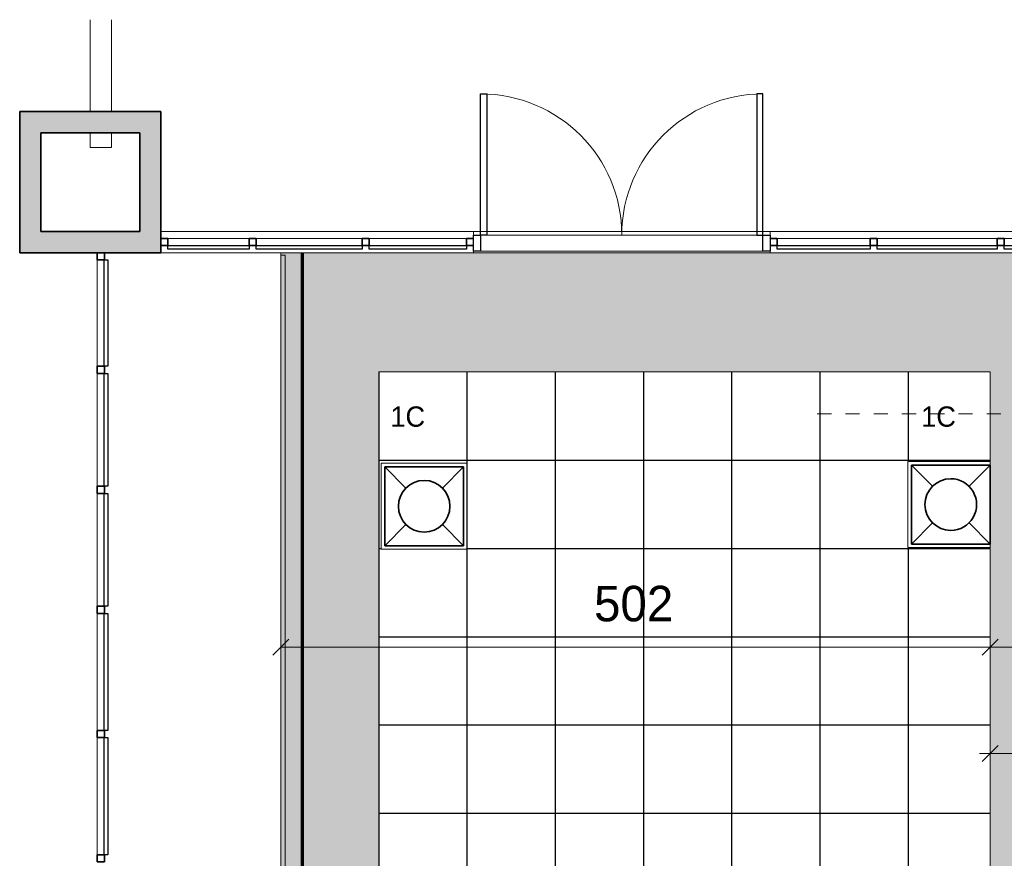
# Model space of a CAD drawing. Header units: metres. Extents: x -31 to 96, y -24 to 31.
# Tile 115 of 155: x -29 to -22, y 25 to 31. Entities that reach past the tile are written whole.
import ezdxf

# ---------------------------------------------------------------- set-up
doc = ezdxf.new("R2010")
doc.units = ezdxf.units.M
doc.linetypes.add('Projeção', pattern=[0.003969, 0.002381, -0.001587])
for name, color, linetype, lineweight in [('A-ANNO-DIMS', 211, 'Continuous', 9), ('A-ANNO-DIMS-75', 211, 'Continuous', 9), ('A-CLNG', 13, 'Continuous', 18), ('A-CLNG-PATT', 13, 'Continuous', 18), ('A-DETL-WIDE', 214, 'Continuous', 70), ('A-DOOR', 31, 'Continuous', 18), ('A-DOOR-FRAM', 31, 'Continuous', 25), ('A-FLOR', 192, 'Continuous', 18), ('A-FLOR-OVHD', 1, 'Projeção', 18), ('A-GLAZ-CURT', 52, 'Continuous', 18), ('A-GLAZ-CWMG', 51, 'Continuous', 18), ('A-WALL', 113, 'Continuous', 18), ('A-WALL-PATT', 111, 'Continuous', 35), ('E-LITE-EQPM', 33, 'Continuous', 18), ('G-ANNO-TEXT', 231, 'Continuous', 9)]:
    doc.layers.add(name, color=color, linetype=linetype, lineweight=lineweight)
doc.styles.add('Century Gothic', font='GOTHIC.TTF', dxfattribs={"height": 0.143711})
doc.styles.add('Century Gothic_1', font='GOTHIC.TTF', dxfattribs={"height": 0.251495})
doc.dimstyles.new('_Cotas_detalhamento_3_5_mm', dxfattribs={"dimscale": 0.3048, "dimtxt": 0.2625, "dimasz": 0.369094, "dimexe": 0.246063, "dimexo": 0.738189, "dimgap": 0.369094, "dimtad": 1, "dimdec": 0, "dimlfac": 100, "dimzin": 0, "dimdsep": 46, "dimtxsty": 'Century Gothic_1', "dimblk1": 'OBLIQUE', "dimblk2": 'OBLIQUE', "dimsah": 1, "dimcen": 0.09, "dimdle": 0.246063, "dimazin": 0, "dimtfac": 1, "dimtdec": 4, "dimtix": 1, "dimtmove": 0, "dimatfit": 3, "dimfxl": 1, "dimtvp": 1, "dimtolj": 1, "dimtzin": 0, "dimarcsym": 2})
doc.dimstyles.new('_Cotas_detalhamento_3_5_mm_2', dxfattribs={"dimscale": 0.3048, "dimtxt": 0.2625, "dimasz": 0.369094, "dimexe": 0.246063, "dimexo": 0.738189, "dimgap": 0.369094, "dimtad": 1, "dimdec": 0, "dimlfac": 100, "dimzin": 0, "dimdsep": 46, "dimtxsty": 'Century Gothic_1', "dimblk1": 'OBLIQUE', "dimblk2": 'OBLIQUE', "dimsah": 1, "dimcen": 0.09, "dimdle": 0.246063, "dimazin": 0, "dimtfac": 1, "dimtdec": 4, "dimtix": 1, "dimtmove": 0, "dimatfit": 3, "dimfxl": 1, "dimtvp": 1, "dimtolj": 1, "dimtzin": 0, "dimarcsym": 2})

# ---------------------------------------------------------------- blocks, each defined once
blk = doc.blocks.new('Montante retangular - 50 x 150 mm-955439-PLANTA DE TETO - LUMINOTÉCNICO')
at = {"layer": 'A-GLAZ-CWMG', "lineweight": 35}
for p, q in [((-0.05, 0.025), (0, 0.025)), ((-0.05, -0.025), (-0.05, 0.025)), ((0, 0.025), (0, -0.025)), ((0, -0.025), (-0.05, -0.025))]:
    blk.add_line(p, q, dxfattribs=at)
blk = doc.blocks.new('Montante retangular - 50 x 150 mm-165960-PLANTA DE TETO - LUMINOTÉCNICO')
at = {"layer": 'A-GLAZ-CWMG'}
blk.add_line((-0.5273, -12.6146), (0.2277, -12.6146), dxfattribs=at)
blk = doc.blocks.new('Montante retangular - 50 x 150 mm-966195-PLANTA DE TETO - LUMINOTÉCNICO')
at = {"layer": 'A-GLAZ-CWMG'}
blk.add_line((-28.4773, 28.2304), (-28.4773, 27.4304), dxfattribs=at)
blk = doc.blocks.new('Montante retangular - 50 x 150 mm-2527792-PLANTA DE TETO - LUMINOTÉCNICO')
at = {"layer": 'A-GLAZ-CWMG'}
blk.add_line((-28.4773, 26.5304), (-28.4773, 25.7004), dxfattribs=at)
blk = doc.blocks.new('Painel do sistema - Envidraçado-955052-PLANTA DE TETO - LUMINOTÉCNICO')
at = {"layer": 'A-GLAZ-CURT', "lineweight": 25}
for p, q in [((-0.3775, 0.0245), (-0.3775, 0.0495)), ((-0.3775, 0.0495), (0.3775, 0.0495)), ((0.3775, 0.0245), (-0.3775, 0.0245)), ((0.3775, 0.0495), (0.3775, 0.0245))]:
    blk.add_line(p, q, dxfattribs=at)
blk = doc.blocks.new('Painel do sistema - Envidraçado-2527759-PLANTA DE TETO - LUMINOTÉCNICO')
at = {"layer": 'A-GLAZ-CURT', "lineweight": 25}
for p, q in [((-0.4, 0.0245), (-0.4, 0.0495)), ((-0.4, 0.0495), (0.4, 0.0495)), ((0.4, 0.0245), (-0.4, 0.0245)), ((0.4, 0.0495), (0.4, 0.0245))]:
    blk.add_line(p, q, dxfattribs=at)
blk = doc.blocks.new('Painel do sistema - Envidraçado-2527798-PLANTA DE TETO - LUMINOTÉCNICO')
at = {"layer": 'A-GLAZ-CURT', "lineweight": 25}
for p, q in [((-0.415, 0.0245), (-0.415, 0.0495)), ((-0.415, 0.0495), (0.415, 0.0495)), ((0.415, 0.0245), (-0.415, 0.0245)), ((0.415, 0.0495), (0.415, 0.0245))]:
    blk.add_line(p, q, dxfattribs=at)
blk = doc.blocks.new('Montante retangular - 50 x 150 mm-955352-PLANTA DE TETO - LUMINOTÉCNICO')
at = {"layer": 'A-GLAZ-CWMG', "lineweight": 35}
for p, q in [((0.025, 0.025), (-0.025, 0.025)), ((-0.025, 0.025), (-0.025, -0.025)), ((0.025, -0.025), (0.025, 0.025)), ((-0.025, -0.025), (0.025, -0.025))]:
    blk.add_line(p, q, dxfattribs=at)
blk = doc.blocks.new('Painel do sistema - Envidraçado-1801394-PLANTA DE TETO - LUMINOTÉCNICO')
at = {"layer": 'A-GLAZ-CURT', "lineweight": 25}
for p, q in [((-0.425, 0.0245), (-0.425, 0.0495)), ((-0.425, 0.0495), (0.425, 0.0495)), ((0.425, 0.0245), (-0.425, 0.0245)), ((0.425, 0.0495), (0.425, 0.0245))]:
    blk.add_line(p, q, dxfattribs=at)
blk = doc.blocks.new('Painel do sistema - Envidraçado-2558242-PLANTA DE TETO - LUMINOTÉCNICO')
at = {"layer": 'A-GLAZ-CURT', "lineweight": 25}
for p, q in [((-0.3295, 0.0245), (-0.3295, 0.0495)), ((-0.3295, 0.0495), (0.3295, 0.0495)), ((0.3295, 0.0245), (-0.3295, 0.0245)), ((0.3295, 0.0495), (0.3295, 0.0245))]:
    blk.add_line(p, q, dxfattribs=at)
blk = doc.blocks.new('Painel do sistema - Envidraçado-2558243-PLANTA DE TETO - LUMINOTÉCNICO')
at = {"layer": 'A-GLAZ-CURT', "lineweight": 25}
for p, q in [((-0.3447, 0.0245), (-0.3447, 0.0495)), ((-0.3447, 0.0495), (0.3447, 0.0495)), ((0.3447, 0.0245), (-0.3447, 0.0245)), ((0.3447, 0.0495), (0.3447, 0.0245))]:
    blk.add_line(p, q, dxfattribs=at)
blk = doc.blocks.new('Painel do sistema - Envidraçado-1801397-PLANTA DE TETO - LUMINOTÉCNICO')
at = {"layer": 'A-GLAZ-CURT', "lineweight": 25}
for p, q in [((-0.375, 0.0245), (-0.375, 0.0495)), ((-0.375, 0.0495), (0.375, 0.0495)), ((0.375, 0.0245), (-0.375, 0.0245)), ((0.375, 0.0495), (0.375, 0.0245))]:
    blk.add_line(p, q, dxfattribs=at)
blk = doc.blocks.new('Painel do sistema - Envidraçado-1801398-PLANTA DE TETO - LUMINOTÉCNICO')
at = {"layer": 'A-GLAZ-CURT', "lineweight": 25}
for p, q in [((-0.2875, 0.0245), (-0.2875, 0.0495)), ((-0.2875, 0.0495), (0.2875, 0.0495)), ((0.2875, 0.0245), (-0.2875, 0.0245)), ((0.2875, 0.0495), (0.2875, 0.0245))]:
    blk.add_line(p, q, dxfattribs=at)
blk = doc.blocks.new('Montante retangular - 50 x 150 mm-1801391-PLANTA DE TETO - LUMINOTÉCNICO')
at = {"layer": 'A-GLAZ-CWMG', "lineweight": 35}
for p, q in [((0, 0.025), (-0.05, 0.025)), ((-0.05, 0.025), (-0.05, -0.025)), ((0, -0.025), (0, 0.025)), ((-0.05, -0.025), (0, -0.025))]:
    blk.add_line(p, q, dxfattribs=at)
blk = doc.blocks.new('Montante retangular - 50 x 150 mm-1801390-PLANTA DE TETO - LUMINOTÉCNICO')
at = {"layer": 'A-GLAZ-CWMG', "lineweight": 35}
for p, q in [((0.025, 0.025), (-0.025, 0.025)), ((-0.025, 0.025), (-0.025, -0.025)), ((0.025, -0.025), (0.025, 0.025)), ((-0.025, -0.025), (0.025, -0.025))]:
    blk.add_line(p, q, dxfattribs=at)
blk = doc.blocks.new('Luminária comercial - Parabólica quadrada - 0600x0600 mm_2 Lâmpadas_ - 120V-819818-PLANTA DE TETO - LUMINOTÉCNICO')
at = {"layer": 'E-LITE-EQPM', "color": 94, "lineweight": 35}
for p, q in [((-0.2981, -0.3389), (-0.2981, 0.2199)), ((-0.2981, 0.2199), (0.2607, 0.2199)), ((-0.148, 0.0698), (-0.2981, 0.2199)), ((-0.2981, -0.3389), (-0.2981, 0.2199)), ((-0.2981, 0.2199), (0.2607, 0.2199)), ((0.2607, 0.2199), (0.1106, 0.0698)), ((0.2607, 0.2199), (0.2607, -0.3389)), ((0.2607, 0.2199), (0.2607, -0.3389)), ((-0.2981, -0.3389), (-0.148, -0.1888)), ((0.1106, -0.1888), (0.2607, -0.3389)), ((0.2607, -0.3389), (-0.2981, -0.3389)), ((0.2607, -0.3389), (-0.2981, -0.3389))]:
    blk.add_line(p, q, dxfattribs=at)
for start, end in [(360, 180), (180, 360)]:
    blk.add_arc((-0.0187, -0.0595), 0.1829, start, end, dxfattribs=at)
blk = doc.blocks.new('Luminária comercial - Parabólica quadrada - 0600x0600 mm_2 Lâmpadas_ - 120V-1152860-PLANTA DE TETO - LUMINOTÉCNICO')
at = {"layer": 'E-LITE-EQPM', "color": 94, "lineweight": 35}
for p, q in [((-0.2981, 0.3389), (-0.2981, -0.2199)), ((0.2607, 0.3389), (-0.2981, 0.3389)), ((-0.2981, 0.3389), (-0.148, 0.1888)), ((0.2607, 0.3389), (-0.2981, 0.3389)), ((-0.2981, 0.3389), (-0.2981, -0.2199)), ((0.1106, 0.1888), (0.2607, 0.3389)), ((0.2607, -0.2199), (0.2607, 0.3389)), ((0.2607, -0.2199), (0.2607, 0.3389)), ((-0.148, -0.0698), (-0.2981, -0.2199)), ((0.2607, -0.2199), (0.1106, -0.0698)), ((-0.2981, -0.2199), (0.2607, -0.2199)), ((-0.2981, -0.2199), (0.2607, -0.2199))]:
    blk.add_line(p, q, dxfattribs=at)
for start, end in [(0, 180), (180, 0)]:
    blk.add_arc((-0.0187, 0.0595), 0.1829, start, end, dxfattribs=at)
blk = doc.blocks.new('Double_Aluminum_Door_with_Transom_6328 - 6_-0_ x 7_-0_ x 9_-0_H_-1802340-PLANTA DE TETO - LUMINOTÉCNICO')
at = {"layer": 'A-DOOR', "lineweight": 25}
for p, q in [((-1, 1.0496), (-0.95555, 1.0496)), ((-1, 0.0496), (-1, 1.0496)), ((-0.95555, 1.0496), (-0.95555, 0.0496)), ((0.95555, 1.0496), (0.95555, 0.0496)), ((1, 1.0496), (0.95555, 1.0496)), ((1, 0.0496), (1, 1.0496)), ((-0.95555, 0.0496), (-1, 0.0496)), ((0.95555, 0.0496), (1, 0.0496))]:
    blk.add_line(p, q, dxfattribs=at)
at = {"layer": 'A-DOOR'}
for centre, start, end in [((-1, 0.0496), 360, 90), ((1, 0.0496), 90, 180)]:
    blk.add_arc(centre, 1, start, end, dxfattribs=at)
at = {"layer": 'A-DOOR-FRAM'}
for p, q in [((-1.0508, -0.0647), (-1.0508, 0.0496)), ((-1.0508, 0.0496), (-1, 0.0496)), ((-1, 0.0496), (-1, -0.0647)), ((1, -0.0647), (1, 0.0496)), ((1, 0.0496), (1.0508, 0.0496)), ((1.0508, 0.0496), (1.0508, -0.0647)), ((-1, -0.0647), (-1.0508, -0.0647)), ((1.0508, -0.0647), (1, -0.0647))]:
    blk.add_line(p, q, dxfattribs=at)
at = {"layer": 'A-DOOR-FRAM', "lineweight": 18}
for p, q in [((1, 0.0496), (-1, 0.0496)), ((-1, -0.0647), (1, -0.0647))]:
    blk.add_line(p, q, dxfattribs=at)
blk = doc.blocks.new('Montante retangular - 50 x 150 mm-V7-PLANTA DE TETO - LUMINOTÉCNICO')
at = {"layer": 'A-GLAZ-CWMG', "lineweight": 35}
for p, q in [((0, 0.025), (-0.05, 0.025)), ((-0.05, 0.025), (-0.05, -0.025)), ((-0.05, -0.025), (0, -0.025))]:
    blk.add_line(p, q, dxfattribs=at)
blk = doc.blocks.new('Montante retangular - 50 x 150 mm-V8-PLANTA DE TETO - LUMINOTÉCNICO')
at = {"layer": 'A-GLAZ-CWMG', "lineweight": 35}
for p, q in [((-0.05, 0.025), (0, 0.025)), ((-0.05, -0.025), (-0.05, 0.025)), ((0, -0.025), (-0.05, -0.025))]:
    blk.add_line(p, q, dxfattribs=at)
blk = doc.blocks.new('Montante retangular - 50 x 150 mm-2558237-PLANTA DE TETO - LUMINOTÉCNICO')
at = {"layer": 'A-GLAZ-CWMG'}
blk.add_line((-23.0023, 29.1854), (-23.6613, 29.1854), dxfattribs=at)
blk = doc.blocks.new('Montante retangular - 50 x 150 mm-962003-PLANTA DE TETO - LUMINOTÉCNICO')
at = {"layer": 'A-GLAZ-CWMG'}
blk.add_line((-27.4023, 29.1854), (-27.9773, 29.1854), dxfattribs=at)
blk = doc.blocks.new('Montante retangular - 50 x 150 mm-961912-PLANTA DE TETO - LUMINOTÉCNICO')
at = {"layer": 'A-GLAZ-CWMG'}
blk.add_line((-21.2023, 29.1854), (-22.0523, 29.1854), dxfattribs=at)
blk = doc.blocks.new('Montante retangular - 50 x 150 mm-2558238-PLANTA DE TETO - LUMINOTÉCNICO')
at = {"layer": 'A-GLAZ-CWMG'}
blk.add_line((-25.8629, 29.1854), (-26.5523, 29.1854), dxfattribs=at)
blk = doc.blocks.new('Montante retangular - 50 x 150 mm-679202-PLANTA DE TETO - LUMINOTÉCNICO')
at = {"layer": 'A-GLAZ-CWMG'}
blk.add_line((-26.6023, 29.1854), (-27.3523, 29.1854), dxfattribs=at)
blk = doc.blocks.new('DIMBLOCK75-PLANTA DE TETO - LUMINOTÉCNICO')
at = {"layer": 'A-ANNO-DIMS-75'}
for p, q in [((-27.1773, 26.1452), (-27.1773, 26.3656)), ((-22.1524, 26.1452), (-22.1524, 26.3656)), ((-27.1773, 26.2906), (-22.1524, 26.2906)), ((-27.1773, 26.2906), (-27.1773, 26.1452)), ((-22.1524, 26.2906), (-22.1524, 26.1452))]:
    blk.add_line(p, q, dxfattribs=at)
at = {"layer": 'A-ANNO-DIMS-75', "lineweight": 18}
for p, q in [((-27.1773, 26.2906), (-27.121, 26.3469)), ((-22.1524, 26.2906), (-22.0962, 26.3469)), ((-27.1773, 26.2906), (-27.2335, 26.2344)), ((-22.1524, 26.2906), (-22.2087, 26.2344))]:
    blk.add_line(p, q, dxfattribs=at)
at = {"layer": 'A-ANNO-DIMS-75', "color": 0, "insert": (-24.9586, 26.7255), "char_height": 0.25149, "width": 0.705, "attachment_point": 1, "line_spacing_factor": 0.984117, "style": 'Century Gothic_1'}
blk.add_mtext('502', dxfattribs=at)
blk = doc.blocks.new('_Oblique')
at = {"color": 0, "linetype": 'ByBlock', "lineweight": -2}
blk.add_line((-0.5, -0.5), (0.5, 0.5), dxfattribs=at)
blk = doc.blocks.new('DIMBLOCK76-PLANTA DE TETO - LUMINOTÉCNICO')
at = {"layer": 'A-ANNO-DIMS-75'}
for p, q in [((-22.1524, 26.1452), (-22.1524, 26.3656)), ((-17.3796, 26.1452), (-17.3796, 26.3656)), ((-22.1524, 26.2906), (-17.3046, 26.2906)), ((-22.1524, 26.2906), (-22.1524, 26.1452)), ((-17.3796, 26.2906), (-17.3796, 26.1452))]:
    blk.add_line(p, q, dxfattribs=at)
at = {"layer": 'A-ANNO-DIMS-75', "lineweight": 18}
for p, q in [((-22.1524, 26.2906), (-22.0962, 26.3469)), ((-17.3796, 26.2906), (-17.3233, 26.3469)), ((-22.1524, 26.2906), (-22.2087, 26.2344)), ((-17.3796, 26.2906), (-17.4358, 26.2344))]:
    blk.add_line(p, q, dxfattribs=at)
at = {"layer": 'A-ANNO-DIMS-75', "color": 0, "insert": (-20.0598, 26.7255), "char_height": 0.25149, "width": 0.705, "attachment_point": 1, "line_spacing_factor": 0.984117, "style": 'Century Gothic_1'}
blk.add_mtext('477', dxfattribs=at)
blk = doc.blocks.new('DIMBLOCK97-PLANTA DE TETO - LUMINOTÉCNICO')
at = {"layer": 'A-ANNO-DIMS-75'}
for p, q in [((-21.0273, 26.6504), (-21.0273, 25.4633)), ((-21.0273, 25.5383), (-21.0273, 26.6504)), ((-22.1524, 25.3929), (-22.1524, 25.6133)), ((-22.2274, 25.5383), (-21.0273, 25.5383)), ((-22.1524, 25.5383), (-22.1524, 25.3929))]:
    blk.add_line(p, q, dxfattribs=at)
at = {"layer": 'A-ANNO-DIMS-75', "lineweight": 18}
for p, q in [((-22.1524, 25.5383), (-22.2087, 25.4821)), ((-22.1524, 25.5383), (-22.0962, 25.5946)), ((-21.0273, 25.5383), (-21.0835, 25.4821)), ((-21.0273, 25.5383), (-20.971, 25.5946))]:
    blk.add_line(p, q, dxfattribs=at)
at = {"layer": 'A-ANNO-DIMS-75', "color": 0, "insert": (-21.8836, 25.9731), "char_height": 0.25149, "width": 0.705, "attachment_point": 1, "line_spacing_factor": 0.984117, "style": 'Century Gothic_1'}
blk.add_mtext('113', dxfattribs=at)

msp = doc.modelspace()

# ---------------------------------------------------------------- hatches: boundary and pattern name
at = {"layer": 'A-CLNG-PATT'}
h = msp.add_hatch(color=256, dxfattribs=at)
h.paths.add_polyline_path([(-27.1773, 5.8854), (-27.1473, 5.9061), (-27.1473, 5.8653), (-27.1773, 5.8853)], flags=0)
h.paths.add_polyline_path([(-16.0273, -3.4889), (-12.4212, -3.4889), (-8.9928, 0.2975), (-10.5125, 1.6734), (-9.0935, 3.2405), (-6.4453, 3.2405), (-5.9388, 3.8097), (-6.6773, 4.4669), (-6.6773, 29.0854), (-27.1773, 29.0854), (-27.1773, 5.8854), (-27.9773, 5.8854), (-27.9773, 5.1203), (-20.3273, 5.1203), (-20.3273, 5.8854), (-19.1773, 5.8854), (-19.1773, 3.2253), (-16.0773, 3.2253), (-16.0773, -2.2247), (-16.0273, -2.2247), (-16.0273, -3.4146)], flags=0)
h.paths.add_polyline_path([(-15.146, -3.1216), (-15.1588, -3.1216), (-15.1588, -2.9616), (-14.9988, -2.9616), (-14.9988, -3.1216), (-15.1374, -3.1216)], flags=0)
h.paths.add_polyline_path([(-13.2255, -3.1216), (-13.3555, -3.1216), (-13.3555, -2.9616), (-13.1955, -2.9616), (-13.1955, -3.1216), (-13.2251, -3.1216)], flags=0)
h.paths.add_polyline_path([(-4.7428, -2.8501), (-3.9079, -1.912), (-3.9079, 0.0656), (-4.2279, 0.0656), (-4.2279, 0.1054), (-4.2628, 0.1054), (-4.2628, 0.5054), (-4.2279, 0.5054), (-6.5842, 2.8617), (-7.0229, 2.8617), (-7.0229, 3.0005), (-9.0048, 3.0005), (-9.9993, 1.883), (-4.7618, -2.8329)], flags=0)
h.paths.add_polyline_path([(-12.1797, -2.5419), (-12.3035, -2.4405), (-12.2021, -2.3167), (-12.0783, -2.4181), (-12.1781, -2.5399)], flags=0)
h.paths.add_polyline_path([(-4.8605, -2.4105), (-4.9736, -2.2974), (-4.8605, -2.1843), (-4.7473, -2.2974), (-4.8581, -2.4082)], flags=0)
h.paths.add_polyline_path([(-17.1759, -2.2247), (-16.2273, -2.2247), (-16.2273, 3.0753), (-19.1773, 3.0753), (-19.1773, -2.2247), (-18.9523, -2.2247)], flags=0)
h.paths.add_polyline_path([(-18.9523, -2.0502), (-18.9523, 2.9498), (-16.4523, 2.9498), (-16.4523, -2.0502), (-17.1759, -2.0502)], flags=0)
h.paths.add_polyline_path([(-5.4238, -1.9005), (-5.5369, -1.7873), (-5.4238, -1.6742), (-5.3106, -1.7873), (-5.414, -1.8907)], flags=0)
h.paths.add_polyline_path([(-11.374, -1.6522), (-11.4978, -1.5508), (-11.3964, -1.427), (-11.2727, -1.5284), (-11.3676, -1.6443)], flags=0)
h.paths.add_polyline_path([(-5.9871, -1.3904), (-6.1002, -1.2773), (-5.9871, -1.1641), (-5.8739, -1.2773), (-5.9819, -1.3853)], flags=0)
h.paths.add_polyline_path([(-6.5504, -0.8804), (-6.6635, -0.7672), (-6.5504, -0.6541), (-6.4372, -0.7672), (-6.5433, -0.8733)], flags=0)
h.paths.add_polyline_path([(-15.0589, -0.8716), (-15.1388, -0.8709), (-15.1388, -0.7116), (-14.9788, -0.7116), (-14.9788, -0.8716), (-15.0588, -0.8716)], flags=0)
h.paths.add_polyline_path([(-13.2055, -0.8716), (-13.3355, -0.8716), (-13.3355, -0.7116), (-13.1755, -0.7116), (-13.1759, -0.8716), (-13.2035, -0.8716)], flags=0)
h.paths.add_polyline_path([(-10.5686, -0.7627), (-10.6923, -0.6613), (-10.5909, -0.5376), (-10.4672, -0.6389), (-10.5621, -0.7548)], flags=0)
h.paths.add_polyline_path([(-13.1755, -0.5047), (-15.5046, -0.5047), (-15.5046, 3.8654), (-17.3796, 3.8654), (-17.3796, 28.2404), (-7.3796, 28.2404), (-7.3796, 3.8654), (-11.1296, 3.8654), (-11.1296, -0.5047), (-12.9686, -0.5047)], flags=0)
h.paths.add_polyline_path([(-7.114, -0.3701), (-7.2271, -0.257), (-7.114, -0.1439), (-7.0009, -0.257), (-7.1096, -0.3657)], flags=0)
h.paths.add_polyline_path([(-9.7631, 0.1268), (-9.8868, 0.2281), (-9.7855, 0.3519), (-9.6617, 0.2505), (-9.7566, 0.1346)], flags=0)
h.paths.add_polyline_path([(-7.6774, 0.14), (-7.7905, 0.2531), (-7.6774, 0.3663), (-7.5642, 0.2531), (-7.6703, 0.1471)], flags=0)
h.paths.add_polyline_path([(-8.2408, 0.6501), (-8.3539, 0.7632), (-8.2408, 0.8763), (-8.1276, 0.7632), (-8.2364, 0.6544)], flags=0)
h.paths.add_polyline_path([(-10.6526, 0.9472), (-10.7764, 1.0486), (-10.675, 1.1724), (-10.5512, 1.071), (-10.6461, 0.9551)], flags=0)
h.paths.add_polyline_path([(-8.8042, 1.1602), (-8.9173, 1.2733), (-8.8042, 1.3864), (-8.691, 1.2733), (-8.7998, 1.1645)], flags=0)
h.paths.add_polyline_path([(-9.3676, 1.6702), (-9.4807, 1.7834), (-9.3676, 1.8965), (-9.2544, 1.7834), (-9.3632, 1.6746)], flags=0)
h.paths.add_polyline_path([(-10.5425, 2.0484), (-10.6556, 2.1616), (-10.5425, 2.2747), (-10.4294, 2.1616), (-10.5386, 2.0524)], flags=0)
h.paths.add_polyline_path([(-9.7371, 2.938), (-9.8503, 3.0511), (-9.7371, 3.1643), (-9.624, 3.0511), (-9.7327, 2.9424)], flags=0)
h.paths.add_polyline_path([(-18.5872, 3.7784), (-18.6258, 3.7784), (-18.6258, 3.9384), (-18.4658, 3.9384), (-18.4658, 3.7784), (-18.5729, 3.7784)], flags=0)
h.paths.add_polyline_path([(-18.4758, 5.0284), (-18.6258, 5.0284), (-18.6258, 5.1884), (-18.4658, 5.1884), (-18.4658, 5.0284), (-18.4685, 5.0284)], flags=0)
h.paths.add_polyline_path([(-27.5173, 5.2953), (-27.6773, 5.2953), (-27.6773, 5.4553), (-27.5173, 5.4553), (-27.5173, 5.3053)], flags=0)
h.paths.add_polyline_path([(-26.6873, 5.2953), (-26.8173, 5.2953), (-26.8173, 5.4553), (-26.6573, 5.4553), (-26.6573, 5.2953), (-26.6679, 5.2953)], flags=0)
h.paths.add_polyline_path([(-25.9273, 5.2953), (-25.9573, 5.2953), (-25.9573, 5.4553), (-25.7973, 5.4553), (-25.7973, 5.2953), (-25.8273, 5.2953)], flags=0)
h.paths.add_polyline_path([(-25.0673, 5.2953), (-25.0973, 5.2953), (-25.0965, 5.4553), (-24.9373, 5.4553), (-24.9373, 5.2953), (-24.9673, 5.2953)], flags=0)
h.paths.add_polyline_path([(-24.2073, 5.2953), (-24.2373, 5.2953), (-24.2373, 5.4553), (-24.0773, 5.4553), (-24.0773, 5.2953), (-24.1995, 5.2953)], flags=0)
h.paths.add_polyline_path([(-23.3216, 5.2953), (-23.3773, 5.2953), (-23.3773, 5.4553), (-23.2173, 5.4553), (-23.2173, 5.2953), (-23.2473, 5.2953)], flags=0)
h.paths.add_polyline_path([(-21.5657, 5.2953), (-21.6573, 5.2953), (-21.6573, 5.4553), (-21.4973, 5.4553), (-21.4973, 5.2953), (-21.5273, 5.2953)], flags=0)
h.paths.add_polyline_path([(-22.5073, 5.2953), (-22.5173, 5.2953), (-22.5173, 5.4553), (-22.3573, 5.4553), (-22.3573, 5.2953), (-22.4873, 5.2953)], flags=0)
h.paths.add_polyline_path([(-20.6473, 5.2953), (-20.7973, 5.2953), (-20.7973, 5.4553), (-20.6373, 5.4553), (-20.6373, 5.2953)], flags=0)
h.paths.add_polyline_path([(-26.4821, 6.3654), (-26.4821, 28.2404), (-22.1524, 28.2404), (-22.1524, 6.3654), (-25.8571, 6.3654)], flags=0)
h.paths.add_polyline_path([(-18.4826, 7.7554), (-18.6073, 7.7554), (-18.6073, 7.9154), (-18.4473, 7.9154), (-18.4473, 7.7554), (-18.4773, 7.7554)], flags=0)
h.paths.add_polyline_path([(-19.6973, 7.7554), (-19.8573, 7.7554), (-19.8573, 7.9154), (-19.6973, 7.9154), (-19.6973, 7.7654)], flags=0)
h.paths.add_polyline_path([(-21.1073, 7.7554), (-21.1073, 7.9154), (-20.9473, 7.9154), (-20.9473, 7.7554), (-21.0973, 7.7554)], flags=0)
h.paths.add_polyline_path([(-18.2773, 9.8354), (-21.2773, 9.8354), (-21.2773, 12.8354), (-18.2773, 12.8354), (-18.2773, 10.9645)], flags=0)
h.paths.add_polyline_path([(-19.8213, 14.2554), (-19.8573, 14.2554), (-19.8573, 14.4154), (-19.6973, 14.4154), (-19.6973, 14.2554), (-19.8097, 14.2554)], flags=0)
h.paths.add_polyline_path([(-21.0798, 14.2554), (-21.1073, 14.2554), (-21.1073, 14.4154), (-20.9473, 14.4154), (-20.9473, 14.2554), (-21.0793, 14.2554)], flags=0)
h.paths.add_polyline_path([(-18.5466, 14.2554), (-18.6073, 14.2554), (-18.6073, 14.4154), (-18.4473, 14.4154), (-18.4473, 14.2554), (-18.5353, 14.2554)], flags=0)
h.paths.add_polyline_path([(-20.6877, 15.8354), (-21.2773, 15.8354), (-21.2773, 18.8354), (-18.2773, 18.8354), (-18.2773, 15.8354)], flags=0)
h.paths.add_polyline_path([(-18.4681, 20.2554), (-18.6073, 20.2554), (-18.6073, 20.4154), (-18.4473, 20.4154), (-18.4473, 20.2554), (-18.4647, 20.2554)], flags=0)
h.paths.add_polyline_path([(-21.0798, 20.2554), (-21.1073, 20.2554), (-21.1073, 20.4154), (-20.9473, 20.4154), (-20.9473, 20.2554), (-21.0793, 20.2554)], flags=0)
h.paths.add_polyline_path([(-19.8063, 20.2554), (-19.8573, 20.2554), (-19.8573, 20.4154), (-19.6973, 20.4154), (-19.6973, 20.2554), (-19.7483, 20.2554)], flags=0)
h.paths.add_polyline_path([(-18.2773, 21.8354), (-21.2773, 21.8354), (-21.2773, 24.8354), (-18.2773, 24.8354), (-18.2773, 23.5463)], flags=0)
h.paths.add_polyline_path([(-21.057, 26.8754), (-21.1073, 26.8754), (-21.1073, 27.0354), (-20.9473, 27.0354), (-20.9473, 26.8754), (-21.0441, 26.8754)], flags=0)
h.paths.add_polyline_path([(-18.4707, 26.8754), (-18.6073, 26.8754), (-18.6073, 27.0354), (-18.4473, 27.0354), (-18.4473, 26.8754), (-18.4573, 26.8754)], flags=0)
h.paths.add_polyline_path([(-19.7264, 26.8754), (-19.8573, 26.8754), (-19.8573, 27.0354), (-19.6973, 27.0354), (-19.6973, 26.8754), (-19.7073, 26.8754)], flags=0)
at = {"layer": 'A-CLNG-PATT', "lineweight": 25}
h = msp.add_hatch(dxfattribs=at)
h.set_pattern_fill('FP_1', color=256, style=0, pattern_type=2)
h.set_pattern_definition([(270, (-20.857, 17.615), (-0.625, -4e-17), []), (180, (-20.857, 17.615), (8e-17, 0.625), [])])
h.paths.add_polyline_path([(-26.4821, 6.3654), (-22.1524, 6.3654), (-22.1524, 7.6213), (-22.7363, 7.6213), (-22.7363, 8.2309), (-22.1524, 8.2309), (-22.1524, 11.3713), (-22.7363, 11.3713), (-22.7363, 11.9809), (-22.1524, 11.9809), (-22.1524, 14.4963), (-22.7363, 14.4963), (-22.7363, 15.1059), (-22.1524, 15.1059), (-22.1524, 17.6213), (-22.7363, 17.6213), (-22.7363, 18.2309), (-22.1524, 18.2309), (-22.1524, 20.7463), (-22.7363, 20.7463), (-22.7363, 21.3559), (-22.1524, 21.3559), (-22.1524, 23.8613), (-22.7363, 23.8613), (-22.7363, 24.4709), (-22.1524, 24.4709), (-22.1524, 26.9963), (-22.7363, 26.9963), (-22.7363, 27.6059), (-22.1524, 27.6059), (-22.1524, 28.2404), (-26.4821, 28.2404), (-26.4821, 7.3698)], flags=0)
h.paths.add_polyline_path([(-25.8571, 7.6093), (-26.4667, 7.6093), (-26.4667, 8.2189), (-25.8571, 8.2189), (-25.8571, 7.6213)], flags=0)
h.paths.add_polyline_path([(-26.4667, 11.3593), (-26.4667, 11.9689), (-25.8571, 11.9689), (-25.8571, 11.3593)], flags=0)
h.paths.add_polyline_path([(-25.8571, 14.4843), (-26.4667, 14.4843), (-26.4667, 15.0939), (-25.8571, 15.0939), (-25.8571, 14.4963)], flags=0)
h.paths.add_polyline_path([(-25.8571, 17.6093), (-26.4667, 17.6093), (-26.4667, 18.2189), (-25.8571, 18.2189), (-25.8571, 17.6213)], flags=0)
h.paths.add_polyline_path([(-26.4667, 20.7343), (-26.4667, 21.3439), (-25.8571, 21.3439), (-25.8571, 20.7343)], flags=0)
h.paths.add_polyline_path([(-26.4667, 23.8493), (-26.4667, 24.4589), (-25.8571, 24.4589), (-25.8571, 23.8493)], flags=0)
h.paths.add_polyline_path([(-26.4667, 26.9843), (-26.4667, 27.5939), (-25.8571, 27.5939), (-25.8571, 26.9843)], flags=0)
at = {"layer": 'A-WALL-PATT', "lineweight": 18}
for points in [[(-28.8773, 29.2354), (-28.8773, 30.0854), (-29.0273, 30.0854), (-29.0273, 29.2354)], [(-28.3773, 29.9354), (-28.1773, 29.9354), (-28.1773, 30.0854), (-28.8773, 30.0854), (-28.8773, 29.9354), (-28.5214, 29.9354)], [(-28.1773, 29.0854), (-28.0273, 29.0854), (-28.0273, 30.0854), (-28.1773, 30.0854), (-28.1773, 29.2354)], [(-28.5273, 29.0854), (-28.1773, 29.0854), (-28.1773, 29.2354), (-29.0273, 29.2354), (-29.0273, 29.0854)]]:
    msp.add_hatch(color=8, dxfattribs=at).paths.add_polyline_path(points, flags=0)

# ---------------------------------------------------------------- linework, layer by layer
at = {"layer": 'A-CLNG'}
for p, q in [((-27.1773, 5.8854), (-27.1773, 29.0854)), ((-27.1773, 5.8853), (-27.1773, 29.0686)), ((-27.1773, 29.0686), (-27.1473, 29.0686)), ((-27.1473, 29.0686), (-27.1473, 5.8653)), ((-22.1524, 28.2404), (-26.4821, 28.2404)), ((-26.4821, 28.2404), (-26.4821, 6.3654)), ((-22.1524, 28.2404), (-22.1524, 7.6213)), ((-25.8571, 27.5939), (-26.4667, 27.5939)), ((-26.4667, 27.5939), (-26.4667, 26.9843)), ((-25.8571, 26.9843), (-25.8571, 27.5939)), ((-22.1524, 27.6059), (-22.7363, 27.6059)), ((-22.7363, 27.6059), (-22.7363, 26.9963)), ((-22.7363, 26.9963), (-22.1524, 26.9963)), ((-26.4667, 26.9843), (-25.8571, 26.9843))]:
    msp.add_line(p, q, dxfattribs=at)
at = {"layer": 'A-DETL-WIDE', "color": 104}
msp.add_line((-27.0273, 29.0853), (-27.0273, 5.8853), dxfattribs=at)
at = {"layer": 'A-FLOR'}
for p, q in [((-28.5273, 30.0854), (-28.5273, 30.7358)), ((-28.3773, 30.7358), (-28.3773, 30.0854)), ((-28.5273, 29.8316), (-28.5273, 29.9354)), ((-28.3773, 29.9354), (-28.3773, 29.8316)), ((-28.3773, 29.8316), (-28.5273, 29.8316))]:
    msp.add_line(p, q, dxfattribs=at)
at = {"layer": 'A-FLOR-OVHD'}
msp.add_line((-23.3771, 27.944), (-2.6771, 27.944), dxfattribs=at)
at = {"layer": 'A-WALL', "lineweight": 35}
for p, q in [((-29.0273, 29.0854), (-29.0273, 30.0854)), ((-29.0273, 30.0854), (-28.0273, 30.0854)), ((-28.0273, 30.0854), (-28.0273, 29.0854)), ((-28.8773, 29.9354), (-28.8773, 29.2354)), ((-28.1773, 29.9354), (-28.8773, 29.9354)), ((-28.1773, 29.2354), (-28.1773, 29.9354)), ((-28.8773, 29.2354), (-28.1773, 29.2354)), ((-28.0273, 29.0854), (-29.0273, 29.0854))]:
    msp.add_line(p, q, dxfattribs=at)
at = {"layer": 'A-WALL'}
for p, q in [((-20.2773, 29.2354), (-28.0273, 29.2354)), ((-25.8129, 29.21), (-25.8129, 29.2354)), ((-23.7113, 29.21), (-23.7113, 29.2354)), ((-25.8129, 29.0854), (-25.8129, 29.0957)), ((-23.7113, 29.0854), (-23.7113, 29.0957)), ((-28.0273, 29.0854), (-20.2773, 29.0854))]:
    msp.add_line(p, q, dxfattribs=at)

# ---------------------------------------------------------------- block references
at = {"layer": 'A-DOOR'}
msp.add_blockref('Double_Aluminum_Door_with_Transom_6328 - 6_-0_ x 7_-0_ x 9_-0_H_-1802340-PLANTA DE TETO - LUMINOTÉCNICO', (-24.7621, 29.1604), dxfattribs=at)
at = {"layer": 'A-GLAZ-CURT'}
for name, p, rotation in [('Painel do sistema - Envidraçado-1801398-PLANTA DE TETO - LUMINOTÉCNICO', (-27.6898, 29.1604), 180), ('Painel do sistema - Envidraçado-1801397-PLANTA DE TETO - LUMINOTÉCNICO', (-26.9773, 29.1604), 180), ('Painel do sistema - Envidraçado-2558243-PLANTA DE TETO - LUMINOTÉCNICO', (-26.2076, 29.1604), 180), ('Painel do sistema - Envidraçado-2558242-PLANTA DE TETO - LUMINOTÉCNICO', (-23.3318, 29.1604), 180), ('Painel do sistema - Envidraçado-1801394-PLANTA DE TETO - LUMINOTÉCNICO', (-22.5273, 29.1604), 180), ('Painel do sistema - Envidraçado-1801394-PLANTA DE TETO - LUMINOTÉCNICO', (-21.6273, 29.1604), 180), ('Painel do sistema - Envidraçado-955052-PLANTA DE TETO - LUMINOTÉCNICO', (-28.4523, 28.6579), 269.9999999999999), ('Painel do sistema - Envidraçado-2527759-PLANTA DE TETO - LUMINOTÉCNICO', (-28.4523, 27.8304), 269.9999999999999), ('Painel do sistema - Envidraçado-2527759-PLANTA DE TETO - LUMINOTÉCNICO', (-28.4523, 26.9804), 269.9999999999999), ('Painel do sistema - Envidraçado-2527798-PLANTA DE TETO - LUMINOTÉCNICO', (-28.4523, 26.1154), 269.9999999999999), ('Painel do sistema - Envidraçado-2527798-PLANTA DE TETO - LUMINOTÉCNICO', (-28.4523, 25.2354), 269.9999999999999)]:
    msp.add_blockref(name, p, dxfattribs=dict(at, rotation=rotation))
at = {"layer": 'A-GLAZ-CWMG', "extrusion": (0, 0, -1)}
for name, p in [('Montante retangular - 50 x 150 mm-1801391-PLANTA DE TETO - LUMINOTÉCNICO', (28.0273, 29.1604)), ('Montante retangular - 50 x 150 mm-1801390-PLANTA DE TETO - LUMINOTÉCNICO', (27.3773, 29.1604)), ('Montante retangular - 50 x 150 mm-1801390-PLANTA DE TETO - LUMINOTÉCNICO', (26.5773, 29.1604)), ('Montante retangular - 50 x 150 mm-V7-PLANTA DE TETO - LUMINOTÉCNICO', (23.7113, 29.1604)), ('Montante retangular - 50 x 150 mm-1801390-PLANTA DE TETO - LUMINOTÉCNICO', (22.9773, 29.1604)), ('Montante retangular - 50 x 150 mm-1801390-PLANTA DE TETO - LUMINOTÉCNICO', (22.0773, 29.1604))]:
    msp.add_blockref(name, p, dxfattribs=at)
at = {"layer": 'A-GLAZ-CWMG'}
for name, p in [('Montante retangular - 50 x 150 mm-962003-PLANTA DE TETO - LUMINOTÉCNICO', (0, 0)), ('Montante retangular - 50 x 150 mm-679202-PLANTA DE TETO - LUMINOTÉCNICO', (0, 0)), ('Montante retangular - 50 x 150 mm-2558238-PLANTA DE TETO - LUMINOTÉCNICO', (0, 0)), ('Montante retangular - 50 x 150 mm-V8-PLANTA DE TETO - LUMINOTÉCNICO', (-25.8129, 29.1604)), ('Montante retangular - 50 x 150 mm-2558237-PLANTA DE TETO - LUMINOTÉCNICO', (0, 0)), ('Montante retangular - 50 x 150 mm-961912-PLANTA DE TETO - LUMINOTÉCNICO', (-0.9, 0)), ('Montante retangular - 50 x 150 mm-961912-PLANTA DE TETO - LUMINOTÉCNICO', (0, 0)), ('Montante retangular - 50 x 150 mm-966195-PLANTA DE TETO - LUMINOTÉCNICO', (0, 0)), ('Montante retangular - 50 x 150 mm-966195-PLANTA DE TETO - LUMINOTÉCNICO', (0, -0.85)), ('Montante retangular - 50 x 150 mm-2527792-PLANTA DE TETO - LUMINOTÉCNICO', (0, 0)), ('Montante retangular - 50 x 150 mm-2527792-PLANTA DE TETO - LUMINOTÉCNICO', (0, -0.88))]:
    msp.add_blockref(name, p, dxfattribs=at)
for name, p, rotation in [('Montante retangular - 50 x 150 mm-955439-PLANTA DE TETO - LUMINOTÉCNICO', (-28.4523, 29.0854), 89.9999999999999), ('Montante retangular - 50 x 150 mm-165960-PLANTA DE TETO - LUMINOTÉCNICO', (-15.8627, 28.5081), 270.0000000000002)]:
    msp.add_blockref(name, p, dxfattribs=dict(at, rotation=rotation))
at = {"layer": 'A-GLAZ-CWMG', "extrusion": (0, 0, -1), "rotation": 270.0000000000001}
for p in [(28.4523, 28.2554), (28.4523, 27.4054), (28.4523, 26.5554), (28.4523, 25.6754), (28.4523, 24.7954)]:
    msp.add_blockref('Montante retangular - 50 x 150 mm-955352-PLANTA DE TETO - LUMINOTÉCNICO', p, dxfattribs=at)
at = {"layer": 'E-LITE-EQPM', "color": 94, "lineweight": 35}
for name, p, rotation in [('Luminária comercial - Parabólica quadrada - 0600x0600 mm_2 Lâmpadas_ - 120V-819818-PLANTA DE TETO - LUMINOTÉCNICO', (-26.1024, 27.2704), 269.9999999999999), ('Luminária comercial - Parabólica quadrada - 0600x0600 mm_2 Lâmpadas_ - 120V-1152860-PLANTA DE TETO - LUMINOTÉCNICO', (-22.372, 27.3198), 89.99999999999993)]:
    msp.add_blockref(name, p, dxfattribs=dict(at, rotation=rotation))

# ---------------------------------------------------------------- texts
at = {"layer": 'G-ANNO-TEXT', "color": 7, "char_height": 0.14371, "width": 0.324, "attachment_point": 1, "line_spacing_factor": 0.984117, "style": 'Century Gothic'}
for insert in [(-26.401, 27.9963), (-22.641, 27.9963)]:
    msp.add_mtext('1C', dxfattribs=dict(at, insert=insert))

# ---------------------------------------------------------------- dimensions: what is measured, and where the dimension line sits
at = {"layer": 'A-ANNO-DIMS'}
for base, p1, p2, dimstyle, override, picture, middle in [((-21.0273, 25.5383), (-22.1524, 25.6179), (-21.0273, 26.8754), '_Cotas_detalhamento_3_5_mm_2', {"dimpost": '<>', "dimfxl": 1.687443}, 'DIMBLOCK97-PLANTA DE TETO - LUMINOTÉCNICO', (-21.5899, 25.7829)), ((-22.1524, 26.2906), (-27.1773, 26.3702), (-22.1524, 26.3702), '_Cotas_detalhamento_3_5_mm', {"dimpost": '<>', "dimfxl": 5.024826}, 'DIMBLOCK75-PLANTA DE TETO - LUMINOTÉCNICO', (-24.6649, 26.5352)), ((-17.3796, 26.2906), (-22.1524, 26.3702), (-17.3796, 26.3702), '_Cotas_detalhamento_3_5_mm', {"dimpost": '<>', "dimfxl": 4.772848}, 'DIMBLOCK76-PLANTA DE TETO - LUMINOTÉCNICO', (-19.766, 26.5352))]:
    dim = msp.add_linear_dim(base=base, p1=p1, p2=p2, dimstyle=dimstyle, override=override, dxfattribs=at)
    dim.commit()
    dim.dimension.update_dxf_attribs({"geometry": picture, "text_midpoint": middle})

doc.saveas('drawing.dxf')
